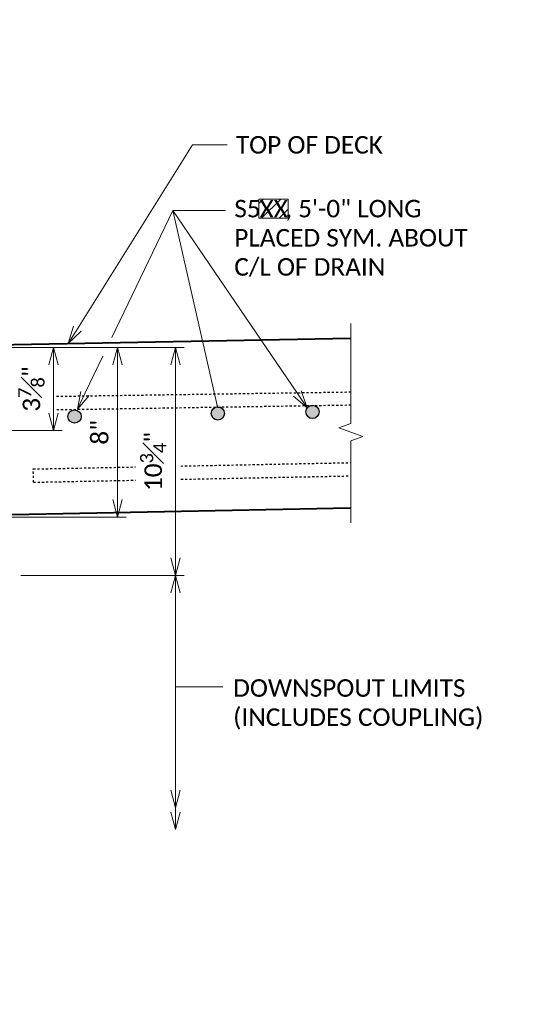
# Model space of a CAD drawing. Extents: x 376 to 715, y -250 to -112.
# Tile 5 of 12: x 461 to 485, y -207 to -161. Entities that reach past the tile are written whole.
import ezdxf
from ezdxf import colors
from ezdxf.entities.mleader import LeaderData, LeaderLine
from ezdxf.math import Vec2, Vec3

# ---------------------------------------------------------------- set-up
doc = ezdxf.new("R2010")
doc.units = 0
doc.header["$MEASUREMENT"] = 0
doc.linetypes.add('Wisdot2', pattern=[0.125, 0.0625, -0.0625])
for name, color, linetype, lineweight in [('B_ANNO_BREAK', 7, 'Continuous', 18), ('B_ANNO_DIM', 7, 'Continuous', 18), ('B_ANNO_TEXT', 7, 'Continuous', 18), ('B_CONC_DECK', 1, 'Continuous', 40), ('B_REBAR_SUPER', 5, 'Continuous', 25)]:
    doc.layers.add(name, color=color, linetype=linetype, lineweight=lineweight)
doc.layers.add('B_ANNO_DESIGN_NOTES', color=1, linetype='Continuous', lineweight=18, true_color=0xff0000)
doc.styles.add('Annotative', font='calibri.ttf', dxfattribs={"height": 0.0625})
doc.styles.get("Standard").update_dxf_attribs({"font": 'calibri.ttf'})
doc.dimstyles.new('Annotative', dxfattribs={"dimscale": 0, "dimtxt": 0.0625, "dimasz": 0.0625, "dimexe": 0.03125, "dimexo": 0.03125, "dimgap": 0.03125, "dimtad": 1, "dimdec": 3, "dimzin": 3, "dimdsep": 46, "dimlunit": 4, "dimtxsty": 'Annotative', "dimblk": 'OPEN30', "dimcen": 0.03125, "dimaunit": 1, "dimadec": 0, "dimazin": 3, "dimtfac": 0.75, "dimtdec": 3, "dimtofl": 0, "dimtmove": 0, "dimatfit": 3, "dimldrblk": 'OPEN30', "dimfxl": 1, "dimtfill": 1, "dimfrac": 1, "dimtolj": 1, "dimtzin": 0, "dimarcsym": 0})

# ---------------------------------------------------------------- blocks, each defined once
blk = doc.blocks.new('_Open30')
at = {"color": 0, "linetype": 'ByBlock', "lineweight": -2}
for p, q in [((-1, 0.268), (0, 0)), ((0, 0), (-1, -0.268)), ((0, 0), (-1, 0))]:
    blk.add_line(p, q, dxfattribs=at)
blk = doc.blocks.new('*D1624')
at = {"layer": 'B_ANNO_DIM', "color": 0, "lineweight": -2, "transparency": 16777216}
for p, q in [((83.752, 74.219), (92.807, 74.219)), ((92.394, 64.294), (92.394, 73.394)), ((85.096, 63.469), (92.807, 63.469))]:
    blk.add_line(p, q, dxfattribs=at)
at = {"layer": 'Defpoints', "color": 0, "transparency": 16777216}
for p in [(83.339, 74.219), (92.394, 74.219), (84.684, 63.469)]:
    blk.add_point(p, dxfattribs=at)
at = {"layer": 'B_ANNO_DIM', "color": 0, "lineweight": -2, "transparency": 16777216, "xscale": 0.8250000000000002, "yscale": 0.8250000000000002, "zscale": 0.8250000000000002}
for p, rotation in [((92.394, 74.219), 90), ((92.394, 63.469), 270)]:
    blk.add_blockref('_Open30', p, dxfattribs=dict(at, rotation=rotation))
at = {"layer": 'B_ANNO_DIM', "color": 0, "transparency": 16777216, "insert": (91.348, 68.844), "char_height": 0.825, "attachment_point": 5, "rotation": 90, "style": 'Annotative', "bg_fill": 3, "box_fill_scale": 1.25, "bg_fill_color": 256, "bg_fill_true_color": 13158600, "bg_fill_transparency": 0}
blk.add_mtext('\\A1;10{\\H0.75x;\\S3#4;}"', dxfattribs=at)
blk = doc.blocks.new('*D1597')
at = {"layer": 'B_ANNO_DIM', "color": 0, "lineweight": -2, "transparency": 16777216}
for p, q in [((89.658, 73.394), (89.658, 67.042)), ((74.674, 66.217), (90.07, 66.217))]:
    blk.add_line(p, q, dxfattribs=at)
at = {"layer": 'Defpoints', "color": 0, "transparency": 16777216}
for p in [(89.658, 74.219), (74.261, 66.217), (89.658, 66.217)]:
    blk.add_point(p, dxfattribs=at)
at = {"layer": 'B_ANNO_DIM', "color": 0, "lineweight": -2, "transparency": 16777216, "xscale": 0.8250000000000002, "yscale": 0.8250000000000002, "zscale": 0.8250000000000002}
for p, rotation in [((89.658, 74.219), 90), ((89.658, 66.217), 270)]:
    blk.add_blockref('_Open30', p, dxfattribs=dict(at, rotation=rotation))
at = {"layer": 'B_ANNO_DIM', "color": 0, "transparency": 16777216, "insert": (88.823, 70.218), "char_height": 0.825, "attachment_point": 5, "rotation": 90, "style": 'Annotative', "bg_fill": 3, "box_fill_scale": 1.25, "bg_fill_color": 256, "bg_fill_true_color": 13158600, "bg_fill_transparency": 0}
blk.add_mtext('\\A1;8"', dxfattribs=at)
blk = doc.blocks.new('*D1581')
at = {"layer": 'B_ANNO_DIM', "color": 0, "lineweight": -2, "transparency": 16777216}
for p, q in [((86.946, 74.219), (87.053, 74.219)), ((86.641, 71.127), (86.641, 73.394)), ((77.598, 70.302), (87.053, 70.302))]:
    blk.add_line(p, q, dxfattribs=at)
at = {"layer": 'Defpoints', "color": 0, "transparency": 16777216}
blk.add_point((77.186, 70.302), dxfattribs=at)
at = {"layer": 'B_ANNO_DIM', "color": 0, "lineweight": -2, "transparency": 16777216, "xscale": 0.8250000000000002, "yscale": 0.8250000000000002, "zscale": 0.8250000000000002}
for p, rotation in [((86.641, 74.219), 90), ((86.641, 70.302), 270)]:
    blk.add_blockref('_Open30', p, dxfattribs=dict(at, rotation=rotation))
at = {"layer": 'B_ANNO_DIM', "color": 0, "transparency": 16777216, "insert": (85.596, 72.261), "char_height": 0.825, "attachment_point": 5, "rotation": 90, "style": 'Annotative', "bg_fill": 3, "box_fill_scale": 1.25, "bg_fill_color": 256, "bg_fill_true_color": 13158600, "bg_fill_transparency": 0}
blk.add_mtext('\\A1;3{\\H0.75x;\\S7#8;}"', dxfattribs=at)
at = {"layer": 'Defpoints', "color": 0, "transparency": 16777216}
for p in [(86.534, 74.219), (86.641, 74.219)]:
    blk.add_point(p, dxfattribs=at)
blk = doc.blocks.new('*D1616')
at = {"layer": 'B_ANNO_DIM', "color": 0, "lineweight": -2, "transparency": 16777216}
blk.add_line((92.394, 52.299), (92.394, 62.644), dxfattribs=at)
at = {"layer": 'Defpoints', "color": 0, "transparency": 16777216}
for p in [(92.394, 63.469), (92.394, 63.469), (92.394, 51.474)]:
    blk.add_point(p, dxfattribs=at)
at = {"layer": 'B_ANNO_DIM', "color": 0, "lineweight": -2, "transparency": 16777216, "xscale": 0.8250000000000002, "yscale": 0.8250000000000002, "zscale": 0.8250000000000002}
for p, rotation in [((92.394, 63.469), 90), ((92.394, 51.474), 270)]:
    blk.add_blockref('_Open30', p, dxfattribs=dict(at, rotation=rotation))
blk = doc.blocks.new('INS_DRAINWF_BASE')
at = {"style": 'Annotative'}
blk.add_attdef('BARS', (7.2875, 128.2787), '', height=0.825, dxfattribs=at)
at = {"layer": 'B_ANNO_DIM'}
ml = blk.add_multileader_mtext('Standard', dxfattribs=at)
ml.set_content('\\A1;HOLES DRILLED & TAPPED FOR\\P{\\H0.7x;\\S1#2;}" DIA. STAINLESS STEEL HEX\\PHEAD BOLT - (4) PER GRATE', color=256)
ml.set_leader_properties(color=256, linetype='ByLayer', lineweight=-1)
ml.set_arrow_properties(name='OPEN30')
ml.build(insert=Vec2(0, 0))
ml.multileader.update_dxf_attribs({"text_right_attachment_type": 3, "dogleg_length": 0.0625, "arrow_head_size": 0.825, "scale": 13.2})
ctx = ml.context
ctx.base_point, ctx.scale, ctx.char_height, ctx.arrow_head_size, ctx.landing_gap_size, ctx.plane_origin = Vec3(81.3308, 104.2539), 13.2, 0.825, 0.825, 0.4125, Vec3(73.8322, 101.8723)
ctx.right_attachment = 3
notes = []
notes.append((ctx, [(0, (1, 1, 0), (80.5058, 104.2539), (1, 0), 0.825, [(0, [(74.5816, 105.817), (80.5058, 104.2539)], 0, [])])]))
ctx.mtext.insert, ctx.mtext.flow_direction = Vec3(81.7433, 104.7759), 5
for ctx, leaders in notes:
    for number, flags, end, landing, length, lines in leaders:
        leader = LeaderData()
        leader.index, (leader.has_last_leader_line, leader.has_dogleg_vector, leader.attachment_direction) = number, flags
        leader.last_leader_point, leader.dogleg_vector, leader.dogleg_length = Vec3(end), Vec3(landing), length
        for number, points, colour, breaks in lines:
            line = LeaderLine()
            line.index, line.vertices, line.color, line.breaks = number, Vec3.list(points), colors.encode_raw_color(colour), breaks
            leader.lines.append(line)
        ctx.leaders.append(leader)
blk = doc.blocks.new('*U1578')
at = {"layer": 'B_ANNO_DESIGN_NOTES'}
h = blk.add_hatch(dxfattribs=at)
h.set_pattern_fill('ANSI31', color=256, scale=4.687286)
h.set_pattern_definition([(45, (97.13265, 80.7651), (-0.4143, 0.4143), [])])
h.paths.add_polyline_path([(96.334, 80.3149), (97.7186, 80.3149), (97.7186, 81.2154), (96.334, 81.2154)])
at = {"layer": 'B_REBAR_SUPER'}
h = blk.add_hatch(color=256, dxfattribs=at)
edge = h.paths.add_edge_path()
edge.add_arc((87.6356, 70.9652), 0.3126, 0, 360)
h = blk.add_hatch(color=256, dxfattribs=at)
edge = h.paths.add_edge_path()
edge.add_arc((94.4005, 71.1098), 0.3126, 0, 360)
h = blk.add_hatch(color=256, dxfattribs=at)
edge = h.paths.add_edge_path()
edge.add_arc((98.8706, 71.1806), 0.3126, 0, 360)
at = {"layer": 'B_ANNO_BREAK', "flags": 128}
blk.add_lwpolyline([(100.6786, 65.9433), (100.6786, 69.8143), (101.2453, 70.0205), (100.1119, 70.433), (100.6786, 70.6393), (100.6786, 75.3495)], dxfattribs=at)
at = {"layer": 'B_ANNO_DESIGN_NOTES'}
blk.add_lwpolyline([(96.334, 80.3149), (97.7186, 80.3149), (97.7186, 81.2154), (96.334, 81.2154)], close=True, dxfattribs=at)
at = {"layer": 'B_ANNO_DIM'}
blk.add_line((92.394, 58.2037), (94.6314, 58.2037), dxfattribs=at)
blk.add_lwpolyline([(89.3981, 74.696), (92.2734, 80.6816)], dxfattribs=at)
at = {"layer": 'B_CONC_DECK'}
for p, q in [((77.1728, 74.2195), (100.6684, 74.6554)), ((84.6955, 66.3343), (100.6684, 66.6538))]:
    blk.add_line(p, q, dxfattribs=at)
at = {"layer": 'B_REBAR_SUPER', "linetype": 'Wisdot2'}
for p, q in [((86.787, 71.9171), (100.6684, 72.1235)), ((86.7929, 71.2864), (100.6684, 71.5108)), ((92.6457, 68.6277), (100.6684, 68.788)), ((85.6836, 68.4886), (90.7656, 68.5902)), ((85.6956, 67.8636), (85.6836, 68.4886)), ((85.6956, 67.8636), (90.7378, 67.9644)), ((92.659, 68.0028), (100.6684, 68.163))]:
    blk.add_line(p, q, dxfattribs=at)
at = {"layer": 'B_REBAR_SUPER'}
for centre in [(87.6356, 70.9652), (94.4005, 71.1098), (98.8706, 71.1806)]:
    blk.add_circle(centre, 0.3126, dxfattribs=at)
at = {"layer": 'B_ANNO_DIM', "xscale": 0.8250000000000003, "yscale": 0.8250000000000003, "zscale": 0.8250000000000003, "rotation": 269.9999999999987}
blk.add_blockref('_Open30', (92.394, 52.5044), dxfattribs=at)
at = {"style": 'Annotative'}
for tag, p in [('B#4', (96.3096, 80.3535)), ('B#3', (15.5067, 56.604))]:
    blk.add_attdef(tag, p, '', height=0.825, dxfattribs=at)
at = {"layer": 'B_ANNO_DIM', "insert": (95.1221, 58.5689), "char_height": 0.825, "width": 12.580337, "attachment_point": 1, "rotation": 0, "style": 'Annotative'}
blk.add_mtext('DOWNSPOUT LIMITS\\P(INCLUDES COUPLING)', dxfattribs=at)
at = {"layer": 'B_ANNO_DIM'}
ml = blk.add_multileader_mtext('Standard', dxfattribs=at)
ml.set_content('TOP OF DECK', color=256)
ml.set_leader_properties(color=256, linetype='ByLayer', lineweight=-1)
ml.set_arrow_properties(name='OPEN30')
ml.build(insert=Vec2(0, 0))
ml.multileader.update_dxf_attribs({"text_right_attachment_type": 3, "dogleg_length": 0.0625, "arrow_head_size": 0.825, "scale": 13.2})
ctx = ml.context
ctx.base_point, ctx.scale, ctx.char_height, ctx.arrow_head_size, ctx.landing_gap_size, ctx.plane_origin = Vec3(94.8404, 83.772), 13.2, 0.825, 0.825, 0.4125, Vec3(86.5308, 81.3904)
ctx.right_attachment = 3
notes = []
notes.append((ctx, [(0, (1, 1, 0), (93.2045, 83.772), (1, 0), 1.6359, [(0, [(87.3271, 74.4079), (93.2045, 83.772)], 0, [])])]))
ctx.mtext.insert, ctx.mtext.flow_direction = Vec3(95.2529, 84.1905), 5
ml = blk.add_multileader_mtext('Standard', dxfattribs=at)
ml.set_content('\\A1;S5    , 5\'-0" LONG\\PPLACED SYM. ABOUT\\PC/L OF DRAIN', color=256)
ml.set_leader_properties(color=256, linetype='ByLayer', lineweight=-1)
ml.set_arrow_properties(name='OPEN30')
ml.build(insert=Vec2(0, 0))
ml.multileader.update_dxf_attribs({"text_right_attachment_type": 3, "dogleg_length": 0.0625, "arrow_head_size": 0.825, "scale": 13.2})
ctx = ml.context
ctx.base_point, ctx.scale, ctx.char_height, ctx.arrow_head_size, ctx.landing_gap_size, ctx.plane_origin = Vec3(94.7661, 80.6816), 13.2, 0.825, 0.825, 0.4125, Vec3(87.7223, 78.3)
ctx.right_attachment = 3
notes.append((ctx, [(0, (1, 1, 0), (92.2734, 80.6816), (1, 0), 2.4927, [(0, [(98.622, 71.3702), (92.2734, 80.6816)], 0, [])])]))
ctx.mtext.insert, ctx.mtext.flow_direction = Vec3(95.1786, 81.1832), 5
ml = blk.add_multileader_mtext('Standard', dxfattribs=at)
ml.set_content('8" DIA. FLEXIBLE\\PHUBLESS COUPLING\\P- INSTALL PRIOR\\PTO DECK CONCRETE\\PPOUR', color=256)
ml.set_leader_properties(color=256, linetype='ByLayer', lineweight=-1)
ml.set_arrow_properties(name='OPEN30')
ml.build(insert=Vec2(0, 0))
ml.multileader.update_dxf_attribs({"text_right_attachment_type": 3, "dogleg_length": 0.0625, "arrow_head_size": 0.825, "scale": 13.2})
ctx = ml.context
ctx.base_point, ctx.scale, ctx.char_height, ctx.arrow_head_size, ctx.landing_gap_size, ctx.plane_origin = Vec3(56.9265, 56.5547), 13.2, 0.825, 0.825, 0.4125, Vec3(83.3767, 56.051)
ctx.right_attachment = 3
notes.append((ctx, [(0, (1, 1, 0), (69.0762, 51.0134), (-1, 0), 0.825, [(0, [(74.866, 59.5961), (69.0762, 51.0134)], 0, [])])]))
ctx.mtext.insert, ctx.mtext.width, ctx.mtext.flow_direction = Vec3(57.339, 56.9732), 10.873255, 5
ml = blk.add_multileader_mtext('Standard', dxfattribs=at)
ml.set_content('BRACKET - SEE\\PDETAIL AT RIGHT', color=256)
ml.set_leader_properties(color=256, linetype='ByLayer', lineweight=-1)
ml.set_arrow_properties(name='OPEN30')
ml.build(insert=Vec2(0, 0))
ml.multileader.update_dxf_attribs({"text_right_attachment_type": 3, "dogleg_length": 0.0625, "arrow_head_size": 0.825, "scale": 13.2})
ctx = ml.context
ctx.base_point, ctx.scale, ctx.char_height, ctx.arrow_head_size, ctx.landing_gap_size, ctx.plane_origin = Vec3(54.4044, 41.6932), 13.2, 0.825, 0.825, 0.4125, Vec3(46.9058, 39.3116)
ctx.right_attachment = 3
notes.append((ctx, [(0, (1, 1, 0), (53.5794, 41.6932), (1, 0), 0.825, [(1, [(52.4256, 45.8689), (53.5794, 41.6932), (52.4021, 35.8273)], 0, [])])]))
ctx.mtext.insert, ctx.mtext.width, ctx.mtext.flow_direction = Vec3(54.8169, 42.1114), 9.912966, 5
for ctx, leaders in notes:
    for number, flags, end, landing, length, lines in leaders:
        leader = LeaderData()
        leader.index, (leader.has_last_leader_line, leader.has_dogleg_vector, leader.attachment_direction) = number, flags
        leader.last_leader_point, leader.dogleg_vector, leader.dogleg_length = Vec3(end), Vec3(landing), length
        for number, points, colour, breaks in lines:
            line = LeaderLine()
            line.index, line.vertices, line.color, line.breaks = number, Vec3.list(points), colors.encode_raw_color(colour), breaks
            leader.lines.append(line)
        ctx.leaders.append(leader)
dim = blk.add_linear_dim(base=(92.394, 74.2195), p1=(84.6837, 63.4688), p2=(83.3392, 74.2195), angle=90, dimstyle='Annotative', dxfattribs=at)
dim.commit()
dim.dimension.update_dxf_attribs({"geometry": '*D1624', "text_midpoint": (91.3477, 68.8441)})
dim = blk.add_linear_dim(base=(89.658, 66.2169), p1=(89.658, 74.2195), p2=(74.2611, 66.2169), angle=90, dimstyle='Annotative', dxfattribs=at)
dim.commit()
dim.dimension.update_dxf_attribs({"geometry": '*D1597', "text_midpoint": (88.8228, 70.2182)})
dim = blk.add_linear_dim(base=(92.394, 63.4688), p1=(92.394, 51.4738), p2=(92.394, 63.4688), angle=90, text=' ', dimstyle='Annotative', dxfattribs=at)
dim.commit()
dim.dimension.update_dxf_attribs({"geometry": '*D1616', "text_midpoint": (92.394, 57.4713)})
blk.add_leader([(94.3901, 71.4222), (92.2734, 80.6816)], dimstyle='Annotative', override={"dimscale": 0, "dimgap": 0.03125, "dimtad": 0}, dxfattribs=at)
blk.add_lwpolyline([(88.1251, 72.0458), (88.9707, 73.8062)], dxfattribs=at)
at = {"layer": 'B_ANNO_DIM', "xscale": 0.8250000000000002, "yscale": 0.8250000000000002, "zscale": 0.8250000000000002, "rotation": 244.341866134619}
blk.add_blockref('_Open30', (87.7679, 71.3022), dxfattribs=at)
at = {"layer": 'B_ANNO_DIM'}
dim = blk.add_linear_dim(base=(86.6408, 74.2195), p1=(77.1858, 70.3016), p2=(86.5335, 74.2195), angle=90, dimstyle='Annotative', dxfattribs=at)
dim.commit()
dim.dimension.update_dxf_attribs({"geometry": '*D1581', "text_midpoint": (85.5959, 72.2605)})

msp = doc.modelspace()

# ---------------------------------------------------------------- block references
msp.add_blockref('INS_DRAINWF_BASE', (376.203, -250.434))

# ---------------------------------------------------------------- next in the draw order: block references
at = {"layer": 'B_ANNO_DIM'}
ref = msp.add_blockref('*U1578', (376.203, -250.434), dxfattribs=at)
ref.add_attrib('B#2', 'XX', (472.572, -170.082), dxfattribs={"layer": 'B_ANNO_TEXT', "height": 0.825, "style": 'Annotative'})

doc.saveas('drawing.dxf')
